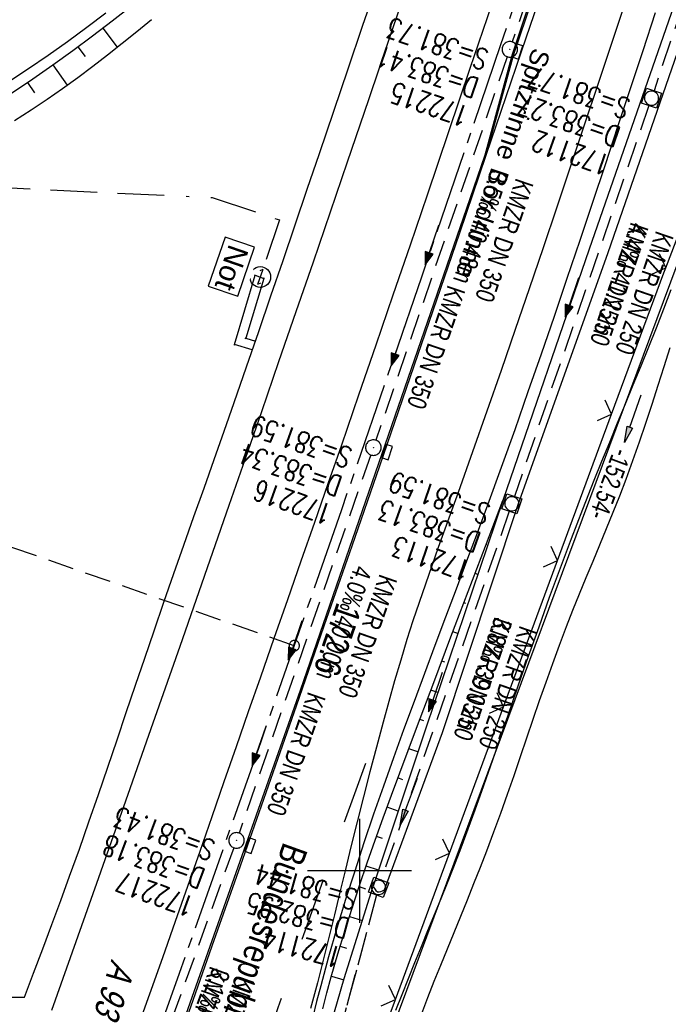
# Model space of a CAD drawing. Extents: x 508935 to 509681, y 453001 to 454023.
# Tile 25 of 36: x 509367 to 509430, y 453587 to 453682. Entities that reach past the tile are written whole.
import ezdxf

# ---------------------------------------------------------------- set-up
doc = ezdxf.new("R2010")
doc.units = 0
doc.header["$LTSCALE"] = 10
doc.header["$MEASUREMENT"] = 0
for name, pattern in [('ACAD_ISO16W100', [73, 15, -6.5, 15, -6.5, 15, -7, 1, -7]), ('ACHSE', [5.5, 4, -0.5, 0.5, -0.5]), ('AUSGEZOGEN', [0]), ('LT00', [0]), ('LT02', [0.4, 0.2, -0.2]), ('LT12', [0.4, 0.3, -0.1]), ('LT17', [0.15, 0.1, -0.05]), ('STRICHLINIE2', [0.375, 0.25, -0.125])]:
    doc.linetypes.add(name, pattern=pattern)
doc.layers.get('0').update_dxf_attribs({"linetype": 'LT00'})
for name, color, linetype in [('--EK_FBR', 1, 'LT00'), ('--EK_Halt-Pfeil', 4, 'LT00'), ('--EK_Haltung', 7, 'STRICHLINIE2'), ('--EK_Haltung-Text', 140, 'LT00'), ('--EK_Schacht-Text', 5, 'LT00'), ('--EK_ST-93-1', 30, 'LT17'), ('--EL_DFK_AB_L', 21, 'LT00'), ('--EL_Halt-Pfeil', 4, 'LT00'), ('--EL_Haltung', 182, 'STRICHLINIE2'), ('--EL_Haltung-Text', 182, 'LT00'), ('-AX-093', 35, 'ACHSE'), ('-ST-93-1', 250, 'LT00'), ('ABSTAND', 8, 'LT00'), ('AS_TEXT_A', 152, 'Continuous'), ('BAB-KABEL', 220, 'ACAD_ISO16W100'), ('BAB-NS_SYB', 221, 'Continuous'), ('BAB-NS_TEXT', 221, 'Continuous'), ('BRD', 255, 'Continuous'), ('DFK_AB_L', 21, 'LT00'), ('DFK_BES-WEGE', 255, 'LT00'), ('DL', 182, 'LT12'), ('PFEIL', 140, 'AUSGEZOGEN'), ('RINNE_TEXT', 11, 'Continuous'), ('V118_AFBR_BAB', 250, 'LT00'), ('V118_BOESCH', 250, 'LT00'), ('V118_BOSCHUNG', 250, 'LT00'), ('V118_GEHWEG', 250, 'LT00'), ('V118_GRABEN', 250, 'LT00'), ('V118_H_BORD', 8, 'LT00'), ('V118_KA_MULD', 182, 'LT00'), ('V118_KA_PRUF', 182, 'LT00'), ('V118_LD_MARK', 250, 'LT00'), ('V118_LG_MARK', 250, 'LT02'), ('V118_RASTER', 250, 'LT00'), ('V118_RINNE', 182, 'LT00'), ('V118_SINKK', 182, 'LT00'), ('V118_ZAUN', 40, 'LT00')]:
    doc.layers.add(name, color=color, linetype=linetype)
doc.styles.add('Arial', font='ARIAL.TTF')
doc.styles.add('Beschrift', font='ARIAL.TTF')
doc.styles.add('Haltungsbeschriftung', font='ARIAL.TTF', dxfattribs={"width": 0.75})
doc.styles.add('schachtbeschriftung', font='romans.shx', dxfattribs={"width": 0.75, "height": 2})
doc.styles.get("Standard").update_dxf_attribs({"font": 'ARIAL.TTF'})
doc.styles.add('UNIR-O', font='unir_o.shx', dxfattribs={"height": 2.5})

# ---------------------------------------------------------------- blocks, each defined once
blk = doc.blocks.new('Pfreil3')
at = {"layer": 'PFEIL'}
blk.add_hatch(color=256, dxfattribs=at).paths.add_polyline_path([(-1.549, 0.273), (-1.549, -0.273), (0, 0)])
for p, q in [((-1.549, 0), (-4.831, 0)), ((-1.549, -0.273), (-1.549, 0.273)), ((-1.549, 0.273), (0, 0)), ((0, 0), (-1.549, -0.273))]:
    blk.add_line(p, q, dxfattribs=at)
blk = doc.blocks.new('NS-SYMB')
at = {"layer": 'BAB-NS_SYB'}
for p, q in [((0.179, 0.071), (0.25, 0)), ((-0.25, 0), (0.25, 0)), ((-0.25, 0), (-0.179, -0.071))]:
    blk.add_line(p, q, dxfattribs=at)
blk.add_circle((0, 0), 0.325, dxfattribs=at)
blk = doc.blocks.new('SYMB0652')
at = {"color": 0, "linetype": 'ByBlock'}
blk.add_lwpolyline([(-0.15, -0.075), (0.15, -0.075), (0.15, 0.075), (-0.15, 0.075), (-0.15, -0.075)], dxfattribs=at)
blk = doc.blocks.new('SYMB0003')
at = {"color": 0, "linetype": 'ByBlock'}
for p, q in [((-0.015712, 0), (0.010166, 0.012015)), ((0, -0.021257), (-0.015712, 0)), ((0.010166, 0.012015), (0, -0.021257))]:
    blk.add_line(p, q, dxfattribs=at)
for points in [[(-0.031395, 0.499013), (-0.093691, 0.491144), (-0.154509, 0.475528), (-0.21289, 0.452414), (-0.267913, 0.422164), (-0.318712, 0.385257), (-0.364484, 0.342274), (-0.404509, 0.293893), (-0.438154, 0.240877), (-0.464888, 0.184062), (-0.484292, 0.124345), (-0.496058, 0.062667), (-0.5, 0)], [(-0.5, 0), (-0.496058, -0.062667), (-0.484292, -0.124345), (-0.464888, -0.184062), (-0.438154, -0.240877), (-0.404509, -0.293893), (-0.364485, -0.342274), (-0.318712, -0.385257), (-0.267914, -0.422164), (-0.21289, -0.452414), (-0.154509, -0.475529), (-0.093691, -0.491144), (-0.031395, -0.499014), (0.031395, -0.499014)], [(0.5, 0), (0.496057, 0.062667), (0.484292, 0.124345), (0.464888, 0.184062), (0.438153, 0.240877), (0.404509, 0.293893), (0.364484, 0.342274), (0.318712, 0.385257), (0.267913, 0.422164), (0.21289, 0.452414), (0.154509, 0.475528), (0.093691, 0.491144), (0.031395, 0.499013), (-0.031395, 0.499013)], [(0.031395, -0.499014), (0.093691, -0.491144), (0.154509, -0.475529), (0.21289, -0.452414), (0.267914, -0.422164), (0.318712, -0.385257), (0.364485, -0.342274), (0.404509, -0.293893), (0.438154, -0.240877), (0.464889, -0.184062), (0.484292, -0.124345), (0.496058, -0.062667), (0.5, 0)]]:
    blk.add_lwpolyline(points, dxfattribs=at)
blk = doc.blocks.new('SYMB1210')
at = {"color": 0, "linetype": 'ByBlock'}
blk.add_line((0.018815, -0.179014), (0.055623, -0.17119), dxfattribs=at)
for points in [[(-0.2, -0.2), (-0.2, 0.2), (0.2, 0.2), (0.2, -0.2), (-0.2, -0.2)], [(0.018815, 0.179014), (-0.018815, 0.179014), (-0.055623, 0.17119), (-0.09, 0.155885), (-0.120444, 0.133766), (-0.145623, 0.105801), (-0.164438, 0.073213), (-0.176067, 0.037424), (-0.18, 0)], [(-0.18, 0), (-0.176067, -0.037424), (-0.164438, -0.073213), (-0.145623, -0.105801), (-0.120444, -0.133766), (-0.09, -0.155885), (-0.055623, -0.17119), (-0.018815, -0.179014), (0.018815, -0.179014)], [(0.18, 0), (0.176067, 0.037424), (0.164438, 0.073213), (0.145623, 0.105801), (0.120444, 0.133766), (0.09, 0.155885), (0.055623, 0.17119), (0.018815, 0.179014)], [(0.055623, -0.17119), (0.09, -0.155885), (0.120444, -0.133766), (0.145623, -0.105801), (0.164438, -0.073213), (0.176067, -0.037424), (0.18, 0)]]:
    blk.add_lwpolyline(points, dxfattribs=at)
blk = doc.blocks.new('SYMB0011')
at = {"color": 0, "linetype": 'ByBlock'}
for p, q in [((0.5, 0), (-0.5, 0)), ((0, 0.5), (0, -0.5))]:
    blk.add_line(p, q, dxfattribs=at)
blk = doc.blocks.new('SYMB0024')
at = {"color": 0, "linetype": 'ByBlock'}
for p, q in [((-0.5, 0.5), (0, 0)), ((0, 0), (0.5, 0.5))]:
    blk.add_line(p, q, dxfattribs=at)
blk = doc.blocks.new('SYMB0070')
at = {"color": 0, "linetype": 'ByBlock'}
for p, q in [((-0.5, 0), (0.2, 0)), ((0.5, 0), (0.2, 0.1)), ((0.2, 0.1), (0.2, 0)), ((0.468, 0), (0.21, 0.086)), ((0.21, 0.086), (0.21, -0.086)), ((0.21, -0.086), (0.468, 0)), ((0.22, -0.072), (0.437, 0)), ((0.23, -0.058), (0.405, 0)), ((0.24, -0.045), (0.374, 0)), ((0.342, 0), (0.25, 0.031)), ((0.25, 0.031), (0.25, -0.031)), ((0.25, -0.031), (0.342, 0)), ((0.26, -0.017), (0.31, 0)), ((0.27, -0.003), (0.279, 0))]:
    blk.add_line(p, q, dxfattribs=at)
for points in [[(0.2, 0), (0.2, -0.1), (0.5, 0)], [(0.437, 0), (0.22, 0.072), (0.22, -0.072)], [(0.405, 0), (0.23, 0.058), (0.23, -0.058)], [(0.374, 0), (0.24, 0.045), (0.24, -0.045)], [(0.31, 0), (0.26, 0.017), (0.26, -0.017)], [(0.279, 0), (0.27, 0.003), (0.27, -0.003)]]:
    blk.add_lwpolyline(points, dxfattribs=at)
blk = doc.blocks.new('SYMB2')
at = {"color": 0, "linetype": 'ByBlock', "flags": 128}
for points in [[(-0.031395, 0.499013), (-0.093691, 0.491144), (-0.154509, 0.475528), (-0.21289, 0.452414), (-0.267913, 0.422164), (-0.318712, 0.385257), (-0.364484, 0.342274), (-0.404509, 0.293893), (-0.438154, 0.240877), (-0.464888, 0.184062), (-0.484292, 0.124345), (-0.496058, 0.062667), (-0.5, 0)], [(-0.5, 0), (-0.496058, -0.062667), (-0.484292, -0.124345), (-0.464888, -0.184062), (-0.438154, -0.240877), (-0.404509, -0.293893), (-0.364485, -0.342274), (-0.318712, -0.385257), (-0.267914, -0.422164), (-0.21289, -0.452414), (-0.154509, -0.475529), (-0.093691, -0.491144), (-0.031395, -0.499014), (0.031395, -0.499014)], [(0.5, 0), (0.496057, 0.062667), (0.484292, 0.124345), (0.464888, 0.184062), (0.438153, 0.240877), (0.404509, 0.293893), (0.364484, 0.342274), (0.318712, 0.385257), (0.267913, 0.422164), (0.21289, 0.452414), (0.154509, 0.475528), (0.093691, 0.491144), (0.031395, 0.499013), (-0.031395, 0.499013)], [(0.031395, -0.499014), (0.093691, -0.491144), (0.154509, -0.475529), (0.21289, -0.452414), (0.267914, -0.422164), (0.318712, -0.385257), (0.364485, -0.342274), (0.404509, -0.293893), (0.438154, -0.240877), (0.464889, -0.184062), (0.484292, -0.124345), (0.496058, -0.062667), (0.5, 0)]]:
    blk.add_lwpolyline(points, dxfattribs=at)

msp = doc.modelspace()

# ---------------------------------------------------------------- linework, layer by layer
at = {"layer": '--EK_FBR'}
msp.add_line((509365.373, 453587.849), (509367.782, 453587.853), dxfattribs=at)
for points in [[(509367.782, 453587.853), (509368.664, 453590.177), (509369.543, 453592.502), (509370.415, 453594.829), (509371.28, 453597.159), (509372.132, 453599.493), (509373.067, 453602.103), (509373.987, 453604.719), (509374.894, 453607.34), (509375.792, 453609.963), (509376.684, 453612.589), (509377.573, 453615.216), (509378.461, 453617.843), (509379.353, 453620.469), (509380.25, 453623.093), (509381.199, 453625.841), (509382.156, 453628.586), (509383.119, 453631.329), (509384.085, 453634.071), (509385.053, 453636.812), (509386.021, 453639.553), (509386.987, 453642.295), (509387.948, 453645.039), (509389.135, 453648.452), (509390.314, 453651.869), (509391.486, 453655.287), (509392.653, 453658.707), (509393.817, 453662.129), (509394.979, 453665.551), (509396.141, 453668.973), (509397.528, 453673.053), (509398.915, 453677.133), (509400.302, 453681.213), (509401.686, 453685.294)], [(509428.435, 453682.512), (509427.227, 453678.861), (509426.021, 453675.209), (509424.815, 453671.557), (509423.606, 453667.906), (509422.394, 453664.257), (509421.175, 453660.609), (509419.948, 453656.964), (509418.71, 453653.322), (509417.461, 453649.684), (509416.198, 453646.05), (509414.919, 453642.421), (509413.623, 453638.798), (509412.306, 453635.18), (509411.307, 453632.477), (509410.3, 453629.777), (509409.286, 453627.078), (509408.27, 453624.38), (509407.255, 453621.682), (509406.243, 453618.983), (509405.239, 453616.282), (509404.244, 453613.578), (509403.263, 453610.87), (509402.298, 453608.157), (509401.352, 453605.438), (509400.43, 453602.712), (509399.534, 453599.979), (509398.667, 453597.236), (509397.832, 453594.484), (509397.033, 453591.721), (509396.272, 453588.946), (509395.88, 453587.453), (509395.497, 453585.956)]]:
    msp.add_lwpolyline(points, dxfattribs=at)
at = {"layer": '--EK_FBR', "color": 2}
for points in [[(509412.681, 453683.234), (509410.622, 453677.144), (509408.561, 453671.055), (509406.495, 453664.967), (509404.858, 453660.155), (509403.217, 453655.344), (509401.571, 453650.535), (509399.917, 453645.729), (509398.255, 453640.925), (509396.963, 453637.209), (509395.666, 453633.495), (509394.367, 453629.782), (509393.067, 453626.069), (509391.768, 453622.355), (509390.471, 453618.641), (509389.303, 453615.284), (509388.136, 453611.927), (509386.97, 453608.569), (509385.803, 453605.212), (509384.634, 453601.855), (509383.461, 453598.5), (509382.283, 453595.147), (509381.047, 453591.649), (509379.805, 453588.153), (509378.56, 453584.659)], [(509365.719, 453675.532), (509368.172, 453677.14), (509370.066, 453678.437), (509371.938, 453679.765), (509373.789, 453681.122), (509375.621, 453682.505)], [(509412.158, 453668.8), (509409.609, 453661.324), (509407.053, 453653.851), (509404.488, 453646.38), (509401.915, 453638.913), (509399.251, 453631.214), (509396.578, 453623.518), (509393.897, 453615.825), (509391.208, 453608.135), (509388.513, 453600.446), (509385.812, 453592.76), (509383.969, 453587.523), (509382.122, 453582.287), (509380.27, 453577.052), (509378.412, 453571.82), (509376.546, 453566.591), (509374.671, 453561.365), (509372.786, 453556.143), (509370.889, 453550.925), (509368.978, 453545.712), (509368.83, 453545.31)]]:
    msp.add_lwpolyline(points, dxfattribs=at)
at = {"layer": '--EK_Haltung'}
for p, q in [((509426.884, 453716.003), (509414.691, 453679.706)), ((509440.609, 453711.782), (509428.314, 453675.01)), ((509414.209, 453678.286), (509401.575, 453641.413)), ((509427.832, 453673.589), (509414.891, 453636.007)), ((509401.085, 453639.995), (509388.417, 453603.635)), ((509414.401, 453634.589), (509402.08, 453599.122)), ((509387.915, 453602.221), (509374.165, 453564.2)), ((509401.639, 453597.689), (509391.448, 453559.734))]:
    msp.add_line(p, q, dxfattribs=at)
at = {"layer": '--EK_ST-93-1', "ltscale": 2.5}
msp.add_line((509393.726, 453621.653), (509355.938, 453634.801), dxfattribs=at)
at = {"layer": '--EL_DFK_AB_L'}
msp.add_line((509399.912, 453576.132), (509452.648, 453717.666), dxfattribs=at)
at = {"layer": '--EL_Haltung'}
for p, q in [((509426.884, 453716.003), (509414.691, 453679.706)), ((509440.609, 453711.782), (509428.314, 453675.01)), ((509414.209, 453678.286), (509401.575, 453641.413)), ((509427.832, 453673.589), (509414.891, 453636.007)), ((509401.085, 453639.995), (509388.417, 453603.635)), ((509414.401, 453634.589), (509402.08, 453599.122)), ((509387.915, 453602.221), (509374.165, 453564.2)), ((509401.639, 453597.689), (509391.448, 453559.734))]:
    msp.add_line(p, q, dxfattribs=at)
at = {"layer": '-AX-093', "ltscale": 0.2}
msp.add_lwpolyline([(509421.108, 453701.84), (509413.569, 453679.444), (509405.955, 453657.074), (509398.265, 453634.73), (509390.5, 453612.412), (509382.659, 453590.12), (509374.743, 453567.855), (509366.751, 453545.617), (509358.684, 453523.406), (509350.542, 453501.222), (509342.325, 453479.067), (509334.033, 453456.939), (509325.666, 453434.839), (509317.225, 453412.768), (509308.708, 453390.725)], dxfattribs=at)
at = {"layer": 'BAB-KABEL', "ltscale": 0.03, "flags": 128}
msp.add_lwpolyline([(509363.843, 453665.801), (509385.834, 453664.744), (509392.296, 453662.593), (509390.774, 453658.054)], dxfattribs=at)
at = {"layer": 'DFK_AB_L'}
msp.add_line((509399.912, 453576.132), (509452.648, 453717.666), dxfattribs=at)
at = {"layer": 'DL'}
msp.add_line((509401.639, 453597.689), (509391.448, 453559.734), dxfattribs=at)
at = {"layer": 'V118_AFBR_BAB'}
msp.add_line((509365.373, 453587.849), (509367.782, 453587.853), dxfattribs=at)
for points in [[(509367.782, 453587.853), (509368.664, 453590.177), (509369.543, 453592.502), (509370.415, 453594.829), (509371.28, 453597.159), (509372.132, 453599.493), (509373.067, 453602.103), (509373.987, 453604.719), (509374.894, 453607.34), (509375.792, 453609.963), (509376.684, 453612.589), (509377.573, 453615.216), (509378.461, 453617.843), (509379.353, 453620.469), (509380.25, 453623.093), (509381.199, 453625.841), (509382.156, 453628.586), (509383.119, 453631.329), (509384.085, 453634.071), (509385.053, 453636.812), (509386.021, 453639.553), (509386.987, 453642.295), (509387.948, 453645.039), (509389.135, 453648.452), (509390.314, 453651.869), (509391.486, 453655.287), (509392.653, 453658.707), (509393.817, 453662.129), (509394.979, 453665.551), (509396.141, 453668.973), (509397.528, 453673.053), (509398.915, 453677.133), (509400.302, 453681.213), (509401.686, 453685.294)], [(509428.435, 453682.512), (509427.227, 453678.861), (509426.021, 453675.209), (509424.815, 453671.557), (509423.606, 453667.906), (509422.394, 453664.257), (509421.175, 453660.609), (509419.948, 453656.964), (509418.71, 453653.322), (509417.461, 453649.684), (509416.198, 453646.05), (509414.919, 453642.421), (509413.623, 453638.798), (509412.306, 453635.18), (509411.307, 453632.477), (509410.3, 453629.777), (509409.286, 453627.078), (509408.27, 453624.38), (509407.255, 453621.682), (509406.243, 453618.983), (509405.239, 453616.282), (509404.244, 453613.578), (509403.263, 453610.87), (509402.298, 453608.157), (509401.352, 453605.438), (509400.43, 453602.712), (509399.534, 453599.979), (509398.667, 453597.236), (509397.832, 453594.484), (509397.033, 453591.721), (509396.272, 453588.946), (509395.88, 453587.453), (509395.497, 453585.956)]]:
    msp.add_lwpolyline(points, dxfattribs=at)
at = {"layer": 'V118_AFBR_BAB', "color": 0}
for points in [[(509412.681, 453683.234), (509410.622, 453677.144), (509408.561, 453671.055), (509406.495, 453664.967), (509404.858, 453660.155), (509403.217, 453655.344), (509401.571, 453650.535), (509399.917, 453645.729), (509398.255, 453640.925), (509396.963, 453637.209), (509395.666, 453633.495), (509394.367, 453629.782), (509393.067, 453626.069), (509391.768, 453622.355), (509390.471, 453618.641), (509389.303, 453615.284), (509388.136, 453611.927), (509386.97, 453608.569), (509385.803, 453605.212), (509384.634, 453601.855), (509383.461, 453598.5), (509382.283, 453595.147), (509381.047, 453591.649), (509379.805, 453588.153), (509378.56, 453584.659)], [(509365.719, 453675.532), (509368.172, 453677.14), (509370.066, 453678.437), (509371.938, 453679.765), (509373.789, 453681.122), (509375.621, 453682.505)], [(509412.158, 453668.8), (509409.609, 453661.324), (509407.053, 453653.851), (509404.488, 453646.38), (509401.915, 453638.913), (509399.251, 453631.214), (509396.578, 453623.518), (509393.897, 453615.825), (509391.208, 453608.135), (509388.513, 453600.446), (509385.812, 453592.76), (509383.969, 453587.523), (509382.122, 453582.287), (509380.27, 453577.052), (509378.412, 453571.82), (509376.546, 453566.591), (509374.671, 453561.365), (509372.786, 453556.143), (509370.889, 453550.925), (509368.978, 453545.712)]]:
    msp.add_lwpolyline(points, dxfattribs=at)
at = {"layer": 'V118_BOESCH'}
for points in [[(509366.17, 453674.538), (509368.586, 453676.154), (509370.523, 453677.505), (509372.438, 453678.886), (509374.332, 453680.296), (509376.208, 453681.729), (509378.068, 453683.183)], [(509366.84, 453672.157), (509368.421, 453673.165), (509369.982, 453674.204), (509371.458, 453675.233), (509372.915, 453676.289), (509374.355, 453677.37), (509375.78, 453678.471), (509377.195, 453679.589), (509378.6, 453680.72), (509379.998, 453681.859)], [(509396.464, 453586.744), (509396.869, 453588.273), (509397.286, 453589.799), (509397.92, 453592.01), (509398.585, 453594.211), (509399.278, 453596.403), (509399.997, 453598.587), (509400.738, 453600.765), (509401.499, 453602.937), (509402.275, 453605.103), (509403.065, 453607.265), (509403.865, 453609.424), (509404.672, 453611.58), (509405.483, 453613.734), (509407.137, 453618.113), (509408.794, 453622.489), (509410.453, 453626.864), (509412.114, 453631.236), (509413.776, 453635.608)], [(509390.678, 453560.812), (509390.744, 453561.474), (509390.818, 453562.134), (509390.911, 453562.792), (509391.036, 453563.489), (509391.183, 453564.184), (509391.339, 453564.876), (509398.519, 453589.653), (509401.318, 453598.521)]]:
    msp.add_lwpolyline(points, dxfattribs=at)
at = {"layer": 'V118_BOSCHUNG'}
for p, q in [((509375.309, 453681.038), (509376.707, 453679.201)), ((509372.927, 453679.247), (509373.626, 453678.297)), ((509370.514, 453677.499), (509371.899, 453675.548)), ((509368.071, 453675.804), (509368.743, 453674.812)), ((509413.296, 453634.187), (509413.243, 453634.205)), ((509412.255, 453631.372), (509412.176, 453631.399)), ((509411.374, 453628.503), (509411.11, 453628.592)), ((509410.228, 453625.724), (509410.044, 453625.786)), ((509409.452, 453622.819), (509408.979, 453622.979)), ((509408.203, 453620.075), (509407.916, 453620.172)), ((509407.53, 453617.136), (509406.854, 453617.364)), ((509406.181, 453614.425), (509405.793, 453614.556)), ((509405.619, 453611.448), (509404.735, 453611.747)), ((509404.178, 453608.768), (509403.683, 453608.935)), ((509403.725, 453605.755), (509402.645, 453606.12)), ((509402.202, 453603.103), (509401.627, 453603.297)), ((509401.831, 453600.061), (509400.635, 453600.466)), ((509399.962, 453598.482), (509400.571, 453598.282)), ((509399.028, 453595.623), (509400.279, 453595.229)), ((509398.14, 453592.749), (509398.759, 453592.562)), ((509397.303, 453589.86), (509398.481, 453589.521))]:
    msp.add_line(p, q, dxfattribs=at)
at = {"layer": 'V118_GEHWEG'}
msp.add_lwpolyline([(509389.688, 453650.094), (509387.987, 453650.61), (509389.967, 453657.28), (509390.807, 453656.971), (509389.059, 453651.216), (509389.992, 453650.943)], dxfattribs=at)
at = {"layer": 'V118_GRABEN'}
for points in [[(509508.153, 453930.121), (509495.885, 453889.369), (509488.703, 453864.507), (509479.269, 453834.847), (509471.304, 453809.527), (509463.55, 453785.475), (509455.657, 453760.356), (509452.629, 453750.239), (509445.797, 453730.183), (509437.994, 453707.151), (509429.967, 453682.447), (509422.066, 453659.771), (509413.776, 453635.608), (509406.405, 453613.81), (509401.318, 453598.521)], [(509402.402, 453598.173), (509407.971, 453613.317), (509415.223, 453635.147), (509423.893, 453659.461), (509431.695, 453681.941), (509439.866, 453706.324), (509447.698, 453729.832), (509454.127, 453749.808), (509457.461, 453759.956), (509465.469, 453784.897), (509472.959, 453809.321), (509481.048, 453834.743), (509489.994, 453864.005), (509497.45, 453889.24), (509509.785, 453929.485)], [(509403.503, 453586.592), (509404.091, 453588.125), (509404.697, 453589.658), (509405.317, 453591.192), (509405.947, 453592.726), (509406.582, 453594.26), (509407.217, 453595.794), (509407.849, 453597.33), (509408.471, 453598.865), (509409.081, 453600.402), (509409.78, 453602.219), (509410.458, 453604.038), (509411.118, 453605.857), (509411.765, 453607.677), (509412.4, 453609.497), (509413.029, 453611.319), (509413.654, 453613.14), (509414.28, 453614.963), (509415.261, 453617.802), (509416.254, 453620.64), (509417.26, 453623.476), (509418.281, 453626.309), (509419.321, 453629.137), (509420.38, 453631.958), (509421.462, 453634.771), (509422.567, 453637.573), (509423.307, 453639.408), (509424.055, 453641.239), (509424.808, 453643.068), (509425.563, 453644.896), (509426.318, 453646.723), (509427.069, 453648.552), (509427.812, 453650.383), (509428.546, 453652.218), (509429.267, 453654.058), (509429.972, 453655.903)], [(509429.826, 453650.304), (509429.255, 453648.482), (509428.679, 453646.662), (509428.095, 453644.845), (509427.498, 453643.032), (509426.885, 453641.225), (509426.252, 453639.424), (509425.594, 453637.631), (509424.986, 453636.044), (509424.36, 453634.462), (509423.721, 453632.886), (509423.073, 453631.313), (509422.422, 453629.742), (509421.771, 453628.173), (509421.127, 453626.603), (509420.492, 453625.031), (509419.873, 453623.457), (509419.199, 453621.684), (509418.546, 453619.907), (509417.91, 453618.124), (509417.285, 453616.337), (509416.668, 453614.546), (509416.055, 453612.75), (509415.441, 453610.95), (509414.822, 453609.146), (509414.193, 453607.338), (509413.551, 453605.527), (509412.89, 453603.712), (509412.208, 453601.895), (509411.599, 453600.324), (509410.974, 453598.752), (509410.339, 453597.179), (509409.697, 453595.608), (509409.054, 453594.038), (509408.412, 453592.472), (509407.778, 453590.909), (509407.155, 453589.351), (509406.548, 453587.798), (509405.961, 453586.253)], [(509401.318, 453598.521), (509401.441, 453598.296), (509401.576, 453598.109), (509401.736, 453597.998), (509401.883, 453597.982), (509402.047, 453598.018), (509402.221, 453598.087), (509402.402, 453598.173)]]:
    msp.add_lwpolyline(points, dxfattribs=at)
at = {"layer": 'V118_H_BORD'}
for points in [[(509443.349, 453764.988), (509433.029, 453733.449), (509414.684, 453678.515), (509412.042, 453668.818)], [(509412.042, 453668.818), (509410.282, 453663.697), (509394.297, 453617.337), (509377.315, 453569.216), (509368.875, 453545.765)]]:
    msp.add_lwpolyline(points, dxfattribs=at)
at = {"layer": 'V118_LD_MARK'}
for points in [[(509370.427, 453586.611), (509371.861, 453590.683), (509373.298, 453594.753), (509374.735, 453598.824), (509376.344, 453603.38), (509377.953, 453607.935), (509379.56, 453612.492), (509381.163, 453617.05), (509382.761, 453621.609), (509384.336, 453626.122), (509385.906, 453630.636), (509387.473, 453635.152), (509389.036, 453639.669), (509390.598, 453644.186), (509392.255, 453648.981), (509393.91, 453653.776), (509395.562, 453658.572), (509397.209, 453663.37), (509398.852, 453668.169), (509400.893, 453674.16), (509402.925, 453680.154), (509404.95, 453686.15)], [(509425.551, 453683.498), (509424.238, 453679.563), (509422.926, 453675.628), (509421.612, 453671.694), (509420.296, 453667.76), (509418.975, 453663.828), (509417.648, 453659.898), (509416.313, 453655.971), (509414.97, 453652.046), (509413.616, 453648.125), (509412.249, 453644.208), (509410.869, 453640.295), (509409.473, 453636.388), (509408.839, 453634.627), (509408.204, 453632.866), (509407.572, 453631.105), (509406.946, 453629.341), (509406.329, 453627.575), (509405.725, 453625.804), (509405.136, 453624.028), (509404.565, 453622.247), (509403.958, 453620.269), (509403.374, 453618.284), (509402.809, 453616.292), (509402.259, 453614.297), (509401.617, 453611.904), (509400.989, 453609.508), (509400.375, 453607.109), (509399.771, 453604.706), (509399.176, 453602.302), (509398.643, 453600.122), (509398.112, 453597.941), (509397.58, 453595.76), (509397.044, 453593.581), (509396.501, 453591.403), (509395.946, 453589.228), (509395.302, 453586.771)]]:
    msp.add_lwpolyline(points, dxfattribs=at)
at = {"layer": 'V118_LG_MARK', "ltscale": 3, "flags": 128}
msp.add_lwpolyline([(509315.416, 453379.592), (509316.525, 453382.417), (509317.631, 453385.242), (509319.079, 453388.959), (509320.52, 453392.678), (509321.956, 453396.4), (509323.386, 453400.124), (509324.813, 453403.849), (509326.238, 453407.575), (509329.509, 453416.147), (509332.773, 453424.721), (509336.03, 453433.298), (509338.108, 453438.78), (509340.184, 453444.263), (509342.259, 453449.747), (509343.97, 453454.27), (509345.679, 453458.794), (509347.385, 453463.319), (509349.086, 453467.846), (509350.781, 453472.375), (509352.469, 453476.907), (509354.148, 453481.442), (509354.803, 453483.22), (509355.452, 453484.999), (509356.093, 453486.782), (509356.618, 453488.267), (509357.139, 453489.754), (509357.658, 453491.242), (509358.181, 453492.728), (509358.709, 453494.212), (509359.408, 453496.132), (509360.12, 453498.047), (509360.843, 453499.958), (509361.573, 453501.867), (509362.307, 453503.774), (509363.043, 453505.681), (509363.775, 453507.588), (509364.503, 453509.498), (509365.489, 453512.122), (509366.461, 453514.752), (509367.423, 453517.385), (509368.377, 453520.021), (509369.326, 453522.658), (509370.273, 453525.297), (509371.221, 453527.935), (509372.502, 453531.486), (509373.787, 453535.036), (509375.075, 453538.585), (509376.363, 453542.134), (509377.777, 453546.033), (509379.189, 453549.933), (509380.595, 453553.835), (509381.995, 453557.74), (509383.385, 453561.648), (509384.765, 453565.559), (509385.829, 453568.6), (509386.887, 453571.643), (509387.941, 453574.688), (509388.994, 453577.733), (509390.048, 453580.778), (509391.105, 453583.821), (509392.166, 453586.863), (509393.234, 453589.903), (509394.48, 453593.415), (509395.736, 453596.923), (509397, 453600.429), (509398.269, 453603.932), (509399.543, 453607.434), (509400.819, 453610.935)], dxfattribs=at)
at = {"layer": 'V118_RASTER'}
for p, q in [((509399.999, 453605), (509399.999, 453595)), ((509404.998, 453600), (509394.998, 453600))]:
    msp.add_line(p, q, dxfattribs=at)
at = {"layer": 'V118_RINNE'}
for points in [[(509443.688, 453764.873), (509443.449, 453764.962), (509439.715, 453753.43), (509433.168, 453733.457), (509425.833, 453711.329), (509417.763, 453687.219), (509414.817, 453678.504), (509412.158, 453668.8)], [(509444.034, 453764.75), (509433.222, 453731.547), (509417.909, 453685.726), (509415.994, 453680.083), (509414.077, 453674.441), (509412.158, 453668.8)]]:
    msp.add_lwpolyline(points, dxfattribs=at)
at = {"layer": 'V118_ZAUN'}
for p, q in [((509429.444, 453657.982), (509434.779, 453672.002)), ((509419.041, 453629.844), (509424.24, 453643.914)), ((509413.842, 453615.774), (509419.041, 453629.844)), ((509408.643, 453601.703), (509413.842, 453615.774)), ((509403.444, 453587.633), (509408.643, 453601.703))]:
    msp.add_line(p, q, dxfattribs=at)
for points in [[(509424.24, 453643.914), (509429.263, 453657.508), (509429.444, 453657.982)], [(509398.546, 453573.475), (509399.013, 453575.64), (509403.444, 453587.633)]]:
    msp.add_lwpolyline(points, dxfattribs=at)

# ---------------------------------------------------------------- block references
at = {"layer": '--EK_Halt-Pfeil', "yscale": 4, "zscale": 4}
for p, xscale, rotation in [((509406.946, 453660.174), 4.000000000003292, 251.0849200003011), ((509420.416, 453655.124), 4.000000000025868, 250.9984099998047), ((509393.807, 453622.145), 4.000000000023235, 250.7931700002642), ((509407.296, 453617.183), 3.999999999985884, 250.8431900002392)]:
    msp.add_blockref('SYMB0070', p, dxfattribs=dict(at, xscale=xscale, rotation=rotation))
at = {"layer": '--EL_Halt-Pfeil', "yscale": 4, "zscale": 4}
for p, xscale, rotation in [((509420.416, 453655.124), 4.000000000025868, 250.9984099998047), ((509403.69, 453650.442), 4.000000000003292, 251.0849200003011), ((509407.296, 453617.183), 3.999999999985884, 250.8431900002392), ((509390.323, 453611.987), 4.000000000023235, 250.7931700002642)]:
    msp.add_blockref('SYMB0070', p, dxfattribs=dict(at, xscale=xscale, rotation=rotation))
at = {"layer": '-ST-93-1', "rotation": 274.1956499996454}
msp.add_blockref('SYMB2', (509393.726, 453621.653), dxfattribs=at)
at = {"layer": 'BAB-NS_SYB', "xscale": 3.074999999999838, "yscale": 3.075000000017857, "zscale": 3.075, "rotation": 250.9632174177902}
msp.add_blockref('NS-SYMB', (509390.456, 453657.106), dxfattribs=at)
at = {"layer": 'PFEIL'}
for p, rotation in [((509425.465, 453641.205), 250.6195020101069), ((509403.904, 453604.381), 249.9703780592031)]:
    msp.add_blockref('Pfreil3', p, dxfattribs=dict(at, rotation=rotation))
at = {"layer": 'V118_GEHWEG', "xscale": 0.09999999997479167, "yscale": 0.09999999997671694, "zscale": 0.1, "rotation": 248.7249100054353}
for p in [(509389.967, 453657.28), (509390.807, 453656.971), (509387.987, 453650.61), (509389.059, 453651.216), (509389.992, 453650.943), (509389.688, 453650.094)]:
    msp.add_blockref('SYMB0011', p, dxfattribs=at)
at = {"layer": 'V118_KA_MULD', "zscale": 3.8}
for p, xscale, yscale, rotation in [((509428.076, 453674.299), 3.799999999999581, 3.799999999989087, 250.8599122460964), ((509414.647, 453635.298), 3.799999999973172, 3.799999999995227, 71.06360163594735), ((509401.834, 453598.413), 3.799999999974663, 3.800000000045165, 69.80964438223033)]:
    msp.add_blockref('SYMB1210', p, dxfattribs=dict(at, xscale=xscale, yscale=yscale, rotation=rotation))
at = {"layer": 'V118_KA_PRUF', "xscale": 1.499999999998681, "yscale": 1.5, "zscale": 1.5, "rotation": 248.7249099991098}
for p in [(509414.452, 453678.995), (509401.332, 453640.704), (509388.17, 453602.927)]:
    msp.add_blockref('SYMB0003', p, dxfattribs=at)
at = {"layer": 'V118_SINKK', "zscale": 4.5}
for p, xscale, yscale, rotation in [((509415.168, 453678.793), 4.499999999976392, 4.500000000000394, 251.3488934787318), ((509402.647, 453640.264), 4.499999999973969, 4.499999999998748, 250.9143574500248), ((509389.475, 453602.423), 4.499999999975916, 4.499999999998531, 250.6815808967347)]:
    msp.add_blockref('SYMB0652', p, dxfattribs=dict(at, xscale=xscale, yscale=yscale, rotation=rotation))
at = {"layer": 'V118_ZAUN', "yscale": 2.099999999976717, "zscale": 2.1}
for p, xscale, rotation in [((509429.444, 453657.982), 2.099999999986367, 69.16552999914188), ((509424.24, 453643.914), 2.100000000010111, 69.72159000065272), ((509419.041, 453629.844), 2.100000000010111, 69.72159000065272), ((509413.842, 453615.774), 2.100000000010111, 69.72159000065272), ((509408.643, 453601.703), 2.100000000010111, 69.72159000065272), ((509403.444, 453587.633), 2.100000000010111, 69.72159000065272)]:
    msp.add_blockref('SYMB0024', p, dxfattribs=dict(at, xscale=xscale, rotation=rotation))

# ---------------------------------------------------------------- texts
at = {"layer": '--EK_Haltung-Text', "style": 'Haltungsbeschriftung', "width": 0.75}
for s, rotation, p in [('3.5‰ 40.48m', -108.91508, (509412.637, 453667.526)), ('KMZR DN 350', -108.91508, (509415.058, 453666.696)), ('4.4‰ 41.25m', -109.00159, (509426.118, 453662.467)), ('KMZR DN 250', -109.00159, (509428.538, 453661.634)), ('4.0‰ 40.00m', -109.20683, (509399.535, 453629.468)), ('KMZR DN 350', -109.20683, (509401.952, 453628.626)), ('3.8‰ 39.05m', -109.15681, (509413.017, 453624.511)), ('KMZR DN 250', -109.15681, (509415.435, 453623.671)), ('3.1‰ 41.93m', -109.88038, (509385.913, 453590.805)), ('KMZR DN 350', -109.88038, (509388.321, 453589.935))]:
    msp.add_text(s, height=1.8, rotation=rotation, dxfattribs=at).set_placement(p)
at = {"layer": '--EK_Schacht-Text', "style": 'schachtbeschriftung', "width": 0.75}
for s, rotation, p in [('S=381.73', -198.91509, (509412.553, 453678.854)), ('D=383.41', -198.91509, (509411.62, 453676.129)), ('S=381.77', -199.00159, (509426.177, 453674.159)), ('172215', -198.91509, (509410.686, 453673.405)), ('D=383.27', -199.00159, (509425.24, 453671.436)), ('172112', -199.00159, (509424.302, 453668.713)), ('S=381.59', -199.20683, (509399.432, 453640.571)), ('D=383.34', -199.20683, (509398.485, 453637.851)), ('S=381.59', -199.15681, (509412.748, 453635.165)), ('172216', -199.20683, (509397.537, 453635.131)), ('D=383.13', -199.15681, (509411.803, 453632.444)), ('172113', -199.15681, (509410.858, 453629.723)), ('S=381.43', -199.88039, (509386.269, 453602.818)), ('D=383.18', -199.88039, (509385.29, 453600.109)), ('172217', -199.88039, (509384.311, 453597.401)), ('S=381.44', -195.03055, (509399.949, 453598.143)), ('D=382.95', -195.03055, (509399.202, 453595.361)), ('172114', -195.03055, (509398.455, 453592.58))]:
    msp.add_text(s, height=2, rotation=rotation, dxfattribs=at).set_placement(p)
at = {"layer": '--EL_Haltung-Text', "style": 'Haltungsbeschriftung', "width": 0.75}
for s, rotation, p in [('KMZR DN 250', -109.00159, (509426.118, 453662.467)), ('KMZR DN 350', -108.91508, (509408.505, 453656.416)), ('KMZR DN 250', -109.15681, (509413.017, 453624.511)), ('KMZR DN 350', -109.20683, (509395.08, 453617.303)), ('KMZR DN 350', -109.88038, (509385.666, 453590.927))]:
    msp.add_text(s, height=1.8, rotation=rotation, dxfattribs=at).set_placement(p)
at = {"layer": '-ST-93-1', "style": 'Beschrift', "width": 0.8}
msp.add_text('  172.6', height=2.5, rotation=-109.19911, dxfattribs=at).set_placement((509398.37, 453627.389))
at = {"layer": 'ABSTAND', "width": 0.75}
msp.add_text(' -152.54-', height=1.8, rotation=-110.4343, dxfattribs=at).set_placement((509424.671, 453641.248))
at = {"layer": 'AS_TEXT_A', "insert": (509350.104, 453382.194), "char_height": 7, "attachment_point": 1, "rotation": 248.72491, "style": 'UNIR-O'}
msp.add_mtext('\\pi-39.167;AS 35 Teublitz', dxfattribs=at)
at = {"layer": 'BRD', "insert": (509391.996, 453603.114), "char_height": 2.5, "attachment_point": 7, "rotation": 250.23388, "style": 'Beschrift'}
msp.add_mtext('{\\W0.8;Bundesrepublik Deutschland}', dxfattribs=at)
at = {"layer": 'DFK_BES-WEGE', "oblique": 13.754, "width": 0.75}
msp.add_text('A 93', height=2.5, rotation=251.57901, dxfattribs=at).set_placement((509376.163, 453591.553))
at = {"layer": 'RINNE_TEXT', "char_height": 1.8, "attachment_point": 7, "rotation": 251.21312, "style": 'Arial'}
for s, insert in [('Spitzrinne', (509416.163, 453679.42)), ('Bordrinne', (509412.692, 453667.755))]:
    msp.add_mtext(s, dxfattribs=dict(at, insert=insert))

# ---------------------------------------------------------------- next in the draw order: texts
at = {"layer": 'BAB-NS_SYB', "insert": (509387.454, 453660.367), "char_height": 2, "attachment_point": 7, "rotation": 250.96322, "style": 'Beschrift', "bg_fill": 2}
msp.add_mtext('Not', dxfattribs=at)

# ---------------------------------------------------------------- next in the draw order: linework, layer by layer
at = {"layer": 'BAB-NS_TEXT', "linetype": 'Continuous', "flags": 128}
msp.add_lwpolyline([(509387.08, 453660.946), (509385.453, 453656.23), (509388.29, 453655.251), (509389.917, 453659.967)], close=True, dxfattribs=at)

doc.saveas('drawing.dxf')
